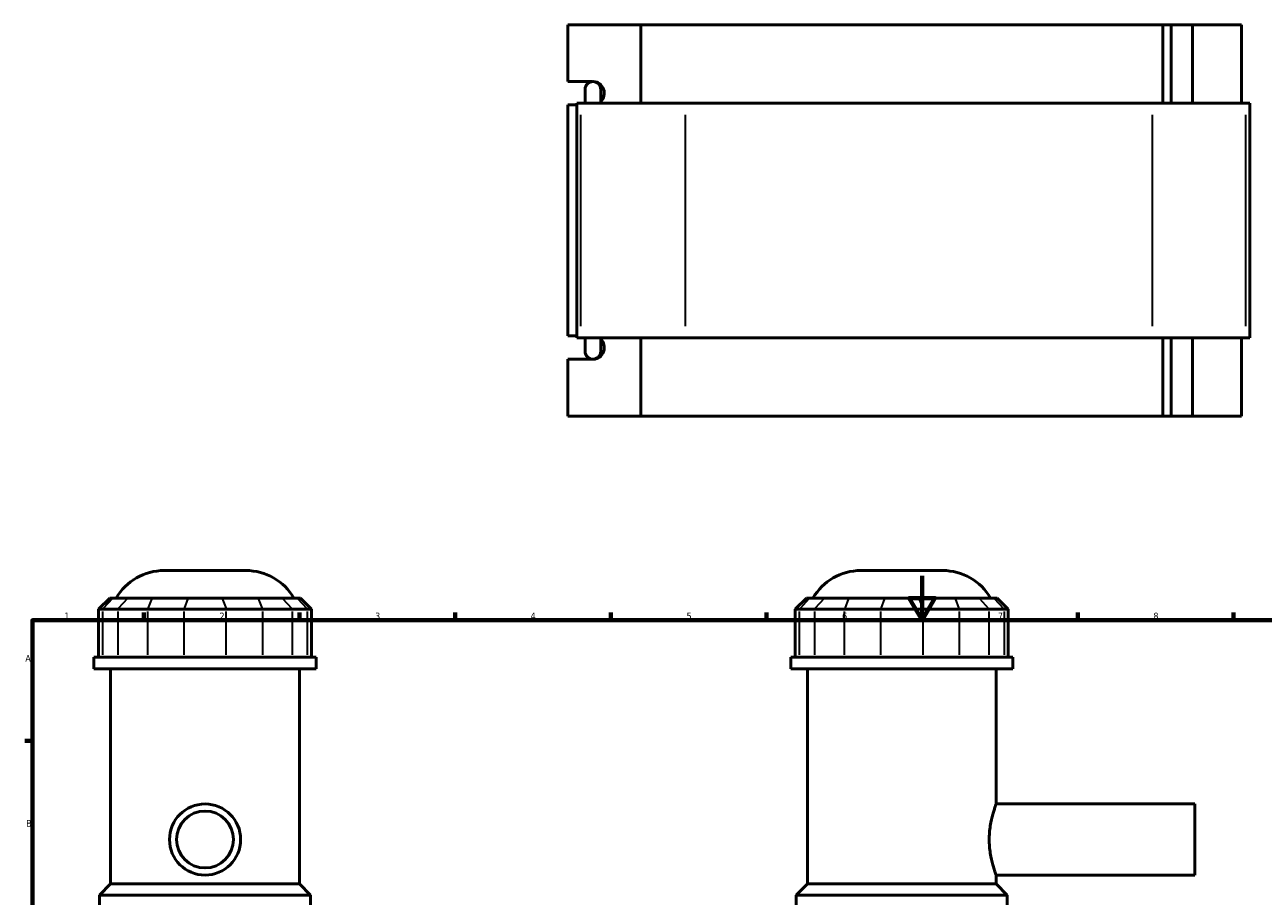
# Model space of a CAD drawing. Header units: millimetres. Extents: x 0 to 919, y -450 to 1036.
# Tile 4 of 5: x 17 to 574, y 450 to 842. Entities that reach past the tile are written whole.
import ezdxf

# ---------------------------------------------------------------- set-up
doc = ezdxf.new("R2010")
doc.units = ezdxf.units.MM
for name, color, linetype, lineweight in [('Border (ANSI)', 7, 'Continuous', 70), ('Visible (ANSI)', 7, 'Continuous', 50), ('Visible Narrow (ANSI)', 7, 'Continuous', 35)]:
    doc.layers.add(name, color=color, linetype=linetype, lineweight=lineweight)
doc.styles.add('Note Text (ANSI)', font='tahoma.ttf')

# ---------------------------------------------------------------- blocks, each defined once
blk = doc.blocks.new('Borders Default Border')
at = {"layer": 'Border (ANSI)'}
for p, q in [((70.08, 574), (70.08, 577.45)), ((140.17, 574), (140.17, 577.45)), ((210.25, 574), (210.25, 577.45)), ((280.33, 574), (280.33, 577.45)), ((350.42, 574), (350.42, 577.45)), ((490.58, 574), (490.58, 577.45)), ((560.67, 574), (560.67, 577.45)), ((20, 519.75), (16.55, 519.75))]:
    blk.add_line(p, q, dxfattribs=at)
at = {"layer": 'Border (ANSI)', "flags": 128}
for points in [[(420.5, 594), (420.5, 574), (414.73, 584), (426.27, 584), (420.5, 574)], [(20, 20), (20, 574), (821, 574), (821, 20), (20, 20)]]:
    blk.add_lwpolyline(points, dxfattribs=at)
at = {"layer": 'Border (ANSI)', "color": 230, "true_color": 0xff0080, "char_height": 3.05, "attachment_point": 7, "style": 'Note Text (ANSI)'}
for s, insert in [('1', (34.35, 574.4)), ('2', (104.2, 574.4)), ('3', (174.26, 574.34)), ('4', (244.23, 574.4)), ('5', (314.48, 574.34)), ('6', (384.49, 574.34)), ('7', (454.6, 574.4)), ('8', (524.63, 574.33)), ('A', (16.78, 555.35)), ('B', (17.15, 481.1))]:
    blk.add_mtext(s, dxfattribs=dict(at, insert=insert))

msp = doc.modelspace()

# ---------------------------------------------------------------- linework, layer by layer
at = {"layer": 'Visible (ANSI)'}
for p, q in [((260.992, 816.336), (260.992, 841.886)), ((260.992, 841.886), (293.882, 841.886)), ((293.882, 841.886), (293.882, 806.686)), ((293.882, 841.886), (528.805, 841.886)), ((528.805, 841.886), (532.6, 841.886)), ((528.805, 806.686), (528.805, 841.886)), ((542.205, 841.886), (532.6, 841.886)), ((532.6, 806.686), (532.6, 841.886)), ((564.32, 841.886), (542.205, 841.886)), ((542.205, 806.686), (542.205, 841.886)), ((564.32, 806.686), (564.32, 841.886)), ((260.992, 816.336), (272.054, 816.336)), ((270.267, 815.681), (270.267, 816.336)), ((268.819, 812.846), (268.819, 806.686)), ((275.819, 806.686), (275.819, 812.846)), ((265.069, 805.836), (260.992, 805.836)), ((260.992, 701.936), (260.992, 805.836)), ((266.836, 806.686), (265.069, 806.686)), ((265.069, 701.086), (265.069, 806.686)), ((266.836, 806.686), (313.969, 806.686)), ((524.166, 806.686), (313.969, 806.686)), ((524.166, 806.686), (566.238, 806.686)), ((568.07, 806.686), (566.238, 806.686)), ((568.07, 701.086), (568.07, 806.686)), ((260.992, 701.936), (265.069, 701.936)), ((265.069, 701.086), (266.836, 701.086)), ((313.969, 701.086), (266.836, 701.086)), ((268.819, 701.086), (268.819, 694.926)), ((275.819, 694.926), (275.819, 701.086)), ((293.882, 701.086), (293.882, 665.886)), ((313.969, 701.086), (524.166, 701.086)), ((566.238, 701.086), (524.166, 701.086)), ((528.805, 665.886), (528.805, 701.086)), ((532.6, 665.886), (532.6, 701.086)), ((542.205, 665.886), (542.205, 701.086)), ((564.32, 665.886), (564.32, 701.086)), ((566.238, 701.086), (568.07, 701.086)), ((272.054, 691.436), (260.992, 691.436)), ((260.992, 665.886), (260.992, 691.436)), ((270.267, 691.436), (270.267, 692.09)), ((293.882, 665.886), (260.992, 665.886)), ((528.805, 665.886), (293.882, 665.886)), ((532.6, 665.886), (528.805, 665.886)), ((532.6, 665.886), (542.205, 665.886)), ((542.205, 665.886), (564.32, 665.886)), ((79.302, 596.382), (116.129, 596.382)), ((392.93, 596.382), (429.756, 596.382)), ((54.775, 583.992), (49.775, 578.992)), ((54.775, 583.992), (56.298, 583.992)), ((63.017, 583.992), (56.298, 583.992)), ((63.017, 583.992), (73.84, 583.992)), ((90.062, 583.992), (73.84, 583.992)), ((90.062, 583.992), (105.369, 583.992)), ((121.59, 583.992), (105.369, 583.992)), ((121.59, 583.992), (132.414, 583.992)), ((139.133, 583.992), (132.414, 583.992)), ((139.133, 583.992), (140.655, 583.992)), ((140.655, 583.992), (145.655, 578.992)), ((368.403, 583.992), (363.403, 578.992)), ((368.403, 583.992), (369.925, 583.992)), ((376.644, 583.992), (369.925, 583.992)), ((376.644, 583.992), (387.468, 583.992)), ((403.69, 583.992), (387.468, 583.992)), ((403.69, 583.992), (418.997, 583.992)), ((435.218, 583.992), (418.997, 583.992)), ((435.218, 583.992), (446.042, 583.992)), ((452.761, 583.992), (446.042, 583.992)), ((452.761, 583.992), (454.283, 583.992)), ((454.283, 583.992), (459.283, 578.992)), ((51.678, 578.992), (49.775, 578.992)), ((49.775, 578.992), (49.775, 557.442)), ((51.678, 578.992), (58.397, 578.992)), ((71.927, 578.992), (58.397, 578.992)), ((71.927, 578.992), (88.148, 578.992)), ((107.282, 578.992), (88.148, 578.992)), ((107.282, 578.992), (123.504, 578.992)), ((137.033, 578.992), (123.504, 578.992)), ((137.033, 578.992), (143.752, 578.992)), ((145.655, 578.992), (143.752, 578.992)), ((145.655, 578.992), (145.655, 557.442)), ((365.306, 578.992), (363.403, 578.992)), ((363.403, 578.992), (363.403, 557.442)), ((365.306, 578.992), (372.025, 578.992)), ((385.555, 578.992), (372.025, 578.992)), ((385.555, 578.992), (401.776, 578.992)), ((420.91, 578.992), (401.776, 578.992)), ((420.91, 578.992), (437.131, 578.992)), ((450.661, 578.992), (437.131, 578.992)), ((450.661, 578.992), (457.38, 578.992)), ((459.283, 578.992), (457.38, 578.992)), ((459.283, 578.992), (459.283, 557.442)), ((147.715, 557.442), (47.715, 557.442)), ((47.715, 552.132), (47.715, 557.442)), ((147.715, 552.132), (47.715, 552.132)), ((55.215, 455.382), (55.215, 552.132)), ((140.215, 455.382), (140.215, 552.132)), ((147.715, 552.132), (147.715, 557.442)), ((461.343, 557.442), (361.343, 557.442)), ((361.343, 552.132), (361.343, 557.442)), ((461.343, 552.132), (361.343, 552.132)), ((368.843, 455.382), (368.843, 552.132)), ((453.843, 491.382), (453.843, 552.132)), ((461.343, 552.132), (461.343, 557.442)), ((453.843, 491.382), (543.343, 491.382)), ((543.343, 459.382), (543.343, 491.382)), ((453.843, 459.382), (543.343, 459.382)), ((453.843, 455.382), (453.843, 459.382)), ((55.215, 455.382), (50.215, 450.382)), ((140.215, 455.382), (55.215, 455.382)), ((140.215, 455.382), (145.215, 450.382)), ((368.843, 455.382), (363.843, 450.382)), ((453.843, 455.382), (368.843, 455.382)), ((453.843, 455.382), (458.843, 450.382)), ((145.215, 450.382), (50.215, 450.382)), ((50.215, 442.582), (50.215, 450.382)), ((145.215, 442.582), (145.215, 450.382)), ((458.843, 450.382), (363.843, 450.382)), ((363.843, 434.764), (363.843, 450.382)), ((458.843, 434.764), (458.843, 450.382))]:
    msp.add_line(p, q, dxfattribs=at)
for radius in [16, 12.8]:
    msp.add_circle((97.715, 475.382), radius, dxfattribs=at)
for centre, radius, start, end in [((272.319, 812.846), 3.5, 0, 180), ((272.319, 694.926), 3.5, 180, 0), ((79.302, 571.382), 25, 90, 149.70847), ((116.129, 571.382), 25, 30.29153, 90), ((392.93, 571.382), 25, 90, 149.70847), ((429.756, 571.382), 25, 30.29153, 90)]:
    msp.add_arc(centre, radius, start, end, dxfattribs=at)
for centre, major_axis, start_param, end_param in [((272.504, 811.086), (0, 5.25), 3.8784876, 6.2647066), ((272.504, 696.686), (0, -5.25), 0.0184787, 2.4046977)]:
    msp.add_ellipse(centre, major_axis=major_axis, ratio=0.9396926, start_param=start_param, end_param=end_param, dxfattribs=at)
msp.add_open_spline([(453.843, 459.382), (453.843, 459.382), (453.806, 459.481), (453.654, 459.89), (453.54, 460.202), (453.252, 461.022), (453.078, 461.53), (452.704, 462.702), (452.504, 463.364), (451.92, 465.479), (451.498, 467.264), (451.042, 470.215), (450.92, 471.244), (450.757, 473.32), (450.716, 474.367), (450.716, 476.398), (450.757, 477.445), (450.92, 479.521), (451.042, 480.549), (451.498, 483.501), (451.92, 485.286), (452.504, 487.401), (452.704, 488.063), (453.078, 489.234), (453.252, 489.743), (453.54, 490.563), (453.654, 490.874), (453.806, 491.284), (453.843, 491.382), (453.843, 491.382)], degree=3, knots=[2.4370492, 2.4370492, 2.4370492, 2.4370492, 2.7415616, 2.7415616, 3.0460741, 3.0460741, 3.3505866, 3.3505866, 3.6550991, 3.6550991, 4.2645987, 4.2645987, 4.5693485, 4.5693485, 4.8740983, 4.8740983, 5.1788481, 5.1788481, 5.4835979, 5.4835979, 6.0930975, 6.0930975, 6.39761, 6.39761, 6.7021225, 6.7021225, 7.006635, 7.006635, 7.3111475, 7.3111475, 7.3111475, 7.3111475], dxfattribs=at)
at = {"layer": 'Visible Narrow (ANSI)'}
for p, q in [((266.836, 706.366), (266.836, 801.406)), ((313.969, 706.366), (313.969, 801.406)), ((524.166, 706.366), (524.166, 801.406)), ((566.238, 706.366), (566.238, 801.406)), ((56.067, 583.742), (51.909, 579.242)), ((62.786, 583.742), (58.628, 579.242)), ((73.745, 583.742), (72.023, 579.242)), ((89.966, 583.742), (88.244, 579.242)), ((105.465, 583.742), (107.187, 579.242)), ((121.686, 583.742), (123.408, 579.242)), ((132.645, 583.742), (136.802, 579.242)), ((139.364, 583.742), (143.522, 579.242)), ((369.694, 583.742), (365.537, 579.242)), ((376.413, 583.742), (372.256, 579.242)), ((387.373, 583.742), (385.651, 579.242)), ((403.594, 583.742), (401.872, 579.242)), ((419.093, 583.742), (420.815, 579.242)), ((435.314, 583.742), (437.036, 579.242)), ((446.273, 583.742), (450.43, 579.242)), ((452.992, 583.742), (457.149, 579.242)), ((51.678, 558.52), (51.678, 577.915)), ((58.397, 577.915), (58.397, 558.52)), ((71.927, 558.52), (71.927, 577.915)), ((88.148, 577.915), (88.148, 558.52)), ((107.282, 558.52), (107.282, 577.915)), ((123.504, 577.915), (123.504, 558.52)), ((137.033, 558.52), (137.033, 577.915)), ((143.752, 577.915), (143.752, 558.52)), ((365.306, 558.52), (365.306, 577.915)), ((372.025, 577.915), (372.025, 558.52)), ((385.555, 558.52), (385.555, 577.915)), ((401.776, 577.915), (401.776, 558.52)), ((420.91, 558.52), (420.91, 577.915)), ((437.131, 577.915), (437.131, 558.52)), ((450.661, 558.52), (450.661, 577.915)), ((457.38, 577.915), (457.38, 558.52))]:
    msp.add_line(p, q, dxfattribs=at)

# ---------------------------------------------------------------- block references
msp.add_blockref('Borders Default Border', (0, 0))

doc.saveas('drawing.dxf')
